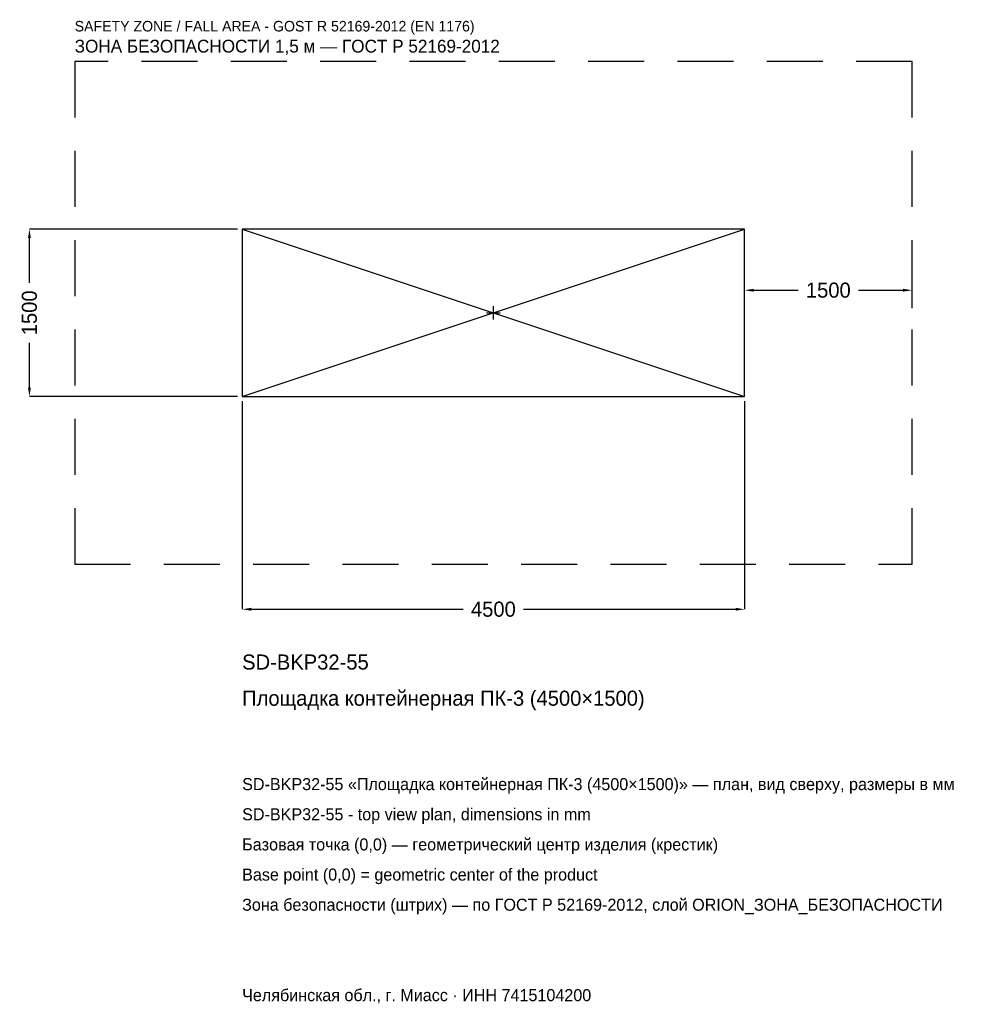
# Model space of a CAD drawing. Header units: metres. Extents: x -4242 to 4406, y -6193 to 2625.
import ezdxf

# ---------------------------------------------------------------- set-up
doc = ezdxf.new("R2010")
doc.units = ezdxf.units.M
doc.linetypes.add('DASHED', pattern=[800, 500, -300])
for name, color, linetype in [('ЗСК_ДАННЫЕ', 3, 'Continuous'), ('ЗСК_ЗОНА_БЕЗОПАСНОСТИ', 1, 'Continuous'), ('ЗСК_КОНТУР', 7, 'Continuous'), ('ЗСК_РАЗМЕРЫ', 8, 'Continuous')]:
    doc.layers.add(name, color=color, linetype=linetype)
doc.dimstyles.new('ORION', dxfattribs={"dimtxt": 135, "dimasz": 81, "dimexe": 1.25, "dimexo": 40.5, "dimtad": 1, "dimdec": 0, "dimcen": 2.5, "dimazin": 3, "dimtfac": 1, "dimtmove": 0, "dimatfit": 3})

# ---------------------------------------------------------------- blocks, each defined once
blk = doc.blocks.new('_CLOSEDFILLED')
at = {"color": 0, "linetype": 'BYBLOCK'}
blk.add_solid([(-1, 0.16), (0, 0), (-1, -0.16)], dxfattribs=at)
blk = doc.blocks.new('*D1')
for p, q in [((-2250, -790.5), (-2250, -2655)), ((2250, -790.5), (2250, -2655)), ((-2169, -2655), (-270, -2655)), ((270, -2655), (2169, -2655))]:
    blk.add_line(p, q)
at = {"layer": 'Defpoints'}
for p in [(-2250, -750), (2250, -750), (-2250, -2655)]:
    blk.add_point(p, dxfattribs=at)
at = {"layer": 'ЗСК_РАЗМЕРЫ', "xscale": 81, "yscale": 81, "rotation": 180}
blk.add_blockref('_CLOSEDFILLED', (-2250, -2655), dxfattribs=at)
at = {"layer": 'ЗСК_РАЗМЕРЫ', "xscale": 81, "yscale": 81}
blk.add_blockref('_CLOSEDFILLED', (2250, -2655), dxfattribs=at)
at = {"layer": 'ЗСК_РАЗМЕРЫ', "insert": (0, -2655), "char_height": 135, "attachment_point": 5}
blk.add_mtext('4500', dxfattribs=at)
blk = doc.blocks.new('*D2')
for p, q in [((-2290.5, 750), (-4155, 750)), ((-4155, 270), (-4155, 669)), ((-4155, -669), (-4155, -270)), ((-2290.5, -750), (-4155, -750))]:
    blk.add_line(p, q)
at = {"layer": 'Defpoints'}
for p in [(-2250, 750), (-4155, -750), (-2250, -750)]:
    blk.add_point(p, dxfattribs=at)
at = {"layer": 'ЗСК_РАЗМЕРЫ', "xscale": 81, "yscale": 81}
for p, rotation in [((-4155, 750), 90), ((-4155, -750), 270)]:
    blk.add_blockref('_CLOSEDFILLED', p, dxfattribs=dict(at, rotation=rotation))
at = {"layer": 'ЗСК_РАЗМЕРЫ', "insert": (-4155, 0), "char_height": 135, "attachment_point": 5, "rotation": 90}
blk.add_mtext('1500', dxfattribs=at)
blk = doc.blocks.new('*D3')
for p, q in [((2250, 40.5), (2250, 202.5)), ((2331, 202.5), (2730, 202.5)), ((3270, 202.5), (3669, 202.5)), ((3750, 40.5), (3750, 202.5))]:
    blk.add_line(p, q)
at = {"layer": 'Defpoints'}
for p in [(2250, 202.5), (2250, 0), (3750, 0)]:
    blk.add_point(p, dxfattribs=at)
at = {"layer": 'ЗСК_РАЗМЕРЫ', "xscale": 81, "yscale": 81, "rotation": 180}
blk.add_blockref('_CLOSEDFILLED', (2250, 202.5), dxfattribs=at)
at = {"layer": 'ЗСК_РАЗМЕРЫ', "xscale": 81, "yscale": 81}
blk.add_blockref('_CLOSEDFILLED', (3750, 202.5), dxfattribs=at)
at = {"layer": 'ЗСК_РАЗМЕРЫ', "insert": (3000, 202.5), "char_height": 135, "attachment_point": 5}
blk.add_mtext('1500', dxfattribs=at)
blk = doc.blocks.new('ОРИОН SD-BKP32-55 Площадка контейнерная ПК-3 (4500×1500)')
at = {"layer": 'ЗСК_ЗОНА_БЕЗОПАСНОСТИ', "linetype": 'DASHED'}
blk.add_lwpolyline([(-3750, -2250), (3750, -2250), (3750, 2250), (-3750, 2250)], close=True, dxfattribs=at)
at = {"layer": 'ЗСК_КОНТУР'}
for p, q in [((-2250, -750), (2250, 750)), ((-2250, 750), (2250, -750))]:
    blk.add_line(p, q, dxfattribs=at)
blk.add_lwpolyline([(-2250, -750), (2250, -750), (2250, 750), (-2250, 750)], close=True, dxfattribs=at)
at = {"layer": 'ЗСК_РАЗМЕРЫ'}
for p, q in [((-60, 0), (60, 0)), ((0, -60), (0, 60))]:
    blk.add_line(p, q, dxfattribs=at)
at = {"layer": 'ЗСК_ДАННЫЕ'}
for tag, p in [('АРТИКУЛ', (-2250, -3195)), ('НАИМЕНОВАНИЕ', (-2250, -3519))]:
    blk.add_attdef(tag, p, '', height=135, dxfattribs=at)
at = {"layer": 'ЗСК_ДАННЫЕ', "flags": 1}
for tag, p in [('ПРОИЗВОДИТЕЛЬ', (-2250, -3843)), ('ТЕЛЕФОН', (-2250, -4167)), ('САЙТ', (-2250, -4815)), ('АДРЕС', (-2250, -5139)), ('РЕКВИЗИТЫ', (-2250, -5463)), ('ГАБАРИТЫ', (-2250, -5787)), ('ЗОНА_БЕЗОПАСНОСТИ', (-2250, -6111))]:
    blk.add_attdef(tag, p, '', height=135, dxfattribs=at)
at = {"layer": 'ЗСК_ЗОНА_БЕЗОПАСНОСТИ', "color": 1}
for s, height, p in [('SAFETY ZONE / FALL AREA - GOST R 52169-2012 (EN 1176)', 94.5, (-3750, 2520)), ('ЗОНА БЕЗОПАСНОСТИ 1,5 м — ГОСТ Р 52169-2012', 114.75, (-3750, 2331))]:
    blk.add_text(s, height=height, dxfattribs=at).set_placement(p)
at = {"layer": 'ЗСК_РАЗМЕРЫ'}
dim = blk.add_linear_dim(base=(-4155, -750), p1=(-2250, -750), p2=(-2250, 750), angle=90, dimstyle='ORION', dxfattribs=at)
dim.commit()
dim.dimension.update_dxf_attribs({"geometry": '*D2', "text_midpoint": (-4155, 0)})
for base, p1, p2, picture, middle in [((2250, 202.5), (2250, 0), (3750, 0), '*D3', (3000, 202.5)), ((-2250, -2655), (-2250, -750), (2250, -750), '*D1', (0, -2655))]:
    dim = blk.add_linear_dim(base=base, p1=p1, p2=p2, dimstyle='ORION', dxfattribs=at)
    dim.commit()
    dim.dimension.update_dxf_attribs({"geometry": picture, "text_midpoint": middle})

msp = doc.modelspace()

# ---------------------------------------------------------------- block references
msp.add_blockref('ОРИОН SD-BKP32-55 Площадка контейнерная ПК-3 (4500×1500)', (0, 0)).add_auto_attribs({'АРТИКУЛ': 'SD-BKP32-55', 'НАИМЕНОВАНИЕ': 'Площадка контейнерная ПК-3 (4500×1500)'})

# ---------------------------------------------------------------- texts
at = {"layer": 'ЗСК_ДАННЫЕ', "color": 3}
for s, p in [('SD-BKP32-55 «Площадка контейнерная ПК-3 (4500×1500)» — план, вид сверху, размеры в мм', (-2250, -4275)), ('SD-BKP32-55 - top view plan, dimensions in mm', (-2250, -4545)), ('Челябинская обл., г. Миасс · ИНН 7415104200', (-2250, -6165))]:
    msp.add_text(s, height=108, dxfattribs=at).set_placement(p)
at = {"layer": 'ЗСК_ДАННЫЕ', "color": 7}
for s, p in [('Базовая точка (0,0) — геометрический центр изделия (крестик)', (-2250, -4815)), ('Base point (0,0) = geometric center of the product', (-2250, -5085))]:
    msp.add_text(s, height=108, dxfattribs=at).set_placement(p)
at = {"layer": 'ЗСК_ДАННЫЕ', "color": 1}
msp.add_text('Зона безопасности (штрих) — по ГОСТ Р 52169-2012, слой ORION_ЗОНА_БЕЗОПАСНОСТИ', height=108, dxfattribs=at).set_placement((-2250, -5355))

doc.saveas('drawing.dxf')
